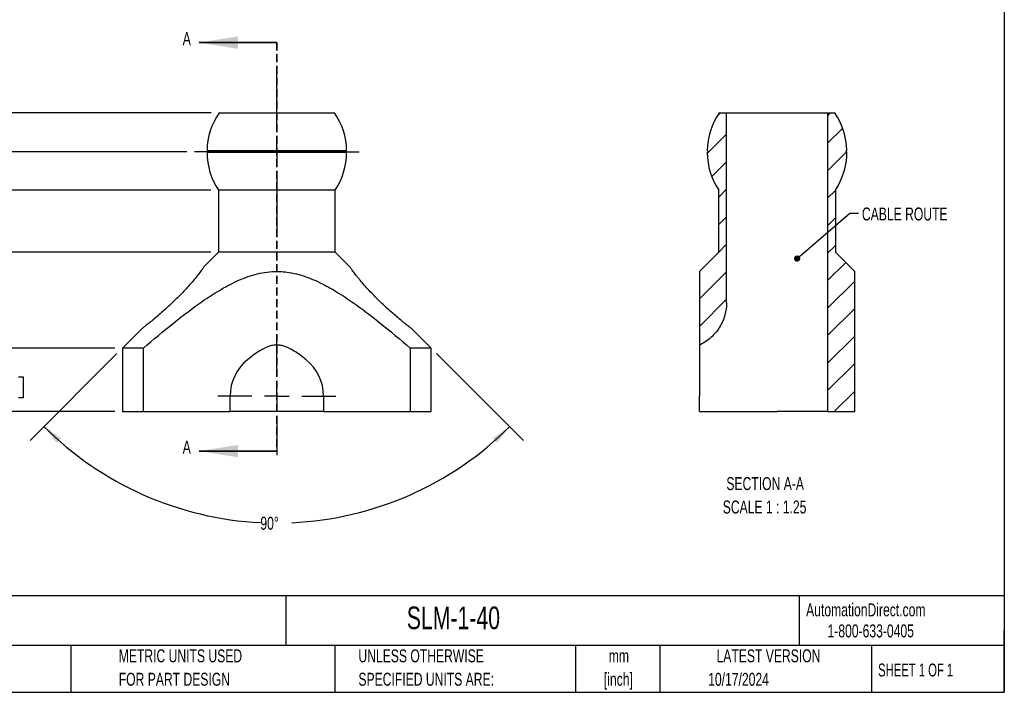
# Model space of a CAD drawing. Header units: millimetres. Extents: x 6 to 273, y 6 to 210.
# Tile 2 of 3: x 112 to 273, y 6 to 116. Entities that reach past the tile are written whole.
import ezdxf

# ---------------------------------------------------------------- set-up
doc = ezdxf.new("R2010")
doc.units = ezdxf.units.MM
doc.linetypes.add('CENTERX2', pattern=[20.32, 12.7, -2.54, 2.54, -2.54])
doc.linetypes.add('HIDDEN', pattern=[1.905, 1.27, -0.635])
doc.layers.add('CENTER', color=40, linetype='CENTERX2')
doc.layers.add('DIMENSIONS', color=140, linetype='Continuous', lineweight=25)
doc.layers.add('TEXT', color=140, linetype='Continuous', lineweight=25)
doc.styles.add('SLDTEXTSTYLE0', font='TXT', dxfattribs={"width": 0.7})
doc.styles.add('SLDTEXTSTYLE1', font='TXT', dxfattribs={"width": 0.65})
doc.dimstyles.new('SLDDIMSTYLE0', dxfattribs={"dimtxt": 2.158008, "dimasz": 3.302, "dimexe": 0, "dimexo": 0.0625, "dimgap": 0.539502, "dimtad": 0, "dimtih": 1, "dimtoh": 1, "dimdec": 4, "dimlfac": 1.25, "dimzin": 12, "dimdsep": 46, "dimtxsty": 'SLDTEXTSTYLE0', "dimsah": 1, "dimcen": 0.09, "dimadec": 0, "dimazin": 3, "dimtfac": 1, "dimtdec": 0, "dimtofl": 0, "dimtmove": 0, "dimatfit": 3, "dimfxl": 0, "dimfrac": 2, "dimtolj": 1, "dimtzin": 12, "dimarcsym": 0})
doc.dimstyles.new('SLDDIMSTYLE1', dxfattribs={"dimtxt": 2.158008, "dimasz": 3.302, "dimexe": 0, "dimexo": 0.0625, "dimgap": 0.539502, "dimtad": 0, "dimtih": 1, "dimtoh": 1, "dimlfac": 1.25, "dimrnd": 1e-09, "dimzin": 4, "dimdsep": 46, "dimtxsty": 'SLDTEXTSTYLE0', "dimsah": 1, "dimcen": 0.09, "dimadec": 0, "dimazin": 1, "dimtfac": 1, "dimtmove": 0, "dimatfit": 0, "dimfxl": 0, "dimfrac": 2, "dimtolj": 1, "dimtzin": 12, "dimarcsym": 0})
doc.dimstyles.new('SLDDIMSTYLE2', dxfattribs={"dimtxt": 2.158008, "dimasz": 3.302, "dimexe": 0, "dimexo": 0.0625, "dimgap": 0.539502, "dimtad": 0, "dimtih": 1, "dimtoh": 1, "dimlfac": 1.25, "dimrnd": 1e-09, "dimzin": 12, "dimdsep": 46, "dimtxsty": 'SLDTEXTSTYLE0', "dimsah": 1, "dimcen": 0.09, "dimadec": 0, "dimazin": 3, "dimtfac": 1, "dimtofl": 0, "dimtmove": 0, "dimatfit": 3, "dimfxl": 0, "dimfrac": 2, "dimtolj": 1, "dimtzin": 12, "dimarcsym": 0})
doc.dimstyles.new('SLDDIMSTYLE3', dxfattribs={"dimtxt": 2.158008, "dimasz": 3.302, "dimexe": 0, "dimexo": 0.0625, "dimgap": 0.539502, "dimtad": 0, "dimtih": 1, "dimtoh": 1, "dimlfac": 1.25, "dimrnd": 1e-09, "dimzin": 4, "dimdsep": 46, "dimtxsty": 'SLDTEXTSTYLE0', "dimsah": 1, "dimcen": 0.09, "dimadec": 0, "dimazin": 1, "dimtfac": 1, "dimtofl": 0, "dimtmove": 0, "dimatfit": 3, "dimfxl": 0, "dimfrac": 2, "dimtolj": 1, "dimtzin": 12, "dimarcsym": 0})
doc.dimstyles.new('SLDDIMSTYLE9', dxfattribs={"dimtxt": 0.18, "dimasz": 1.016, "dimexe": 0, "dimexo": 0.0625, "dimgap": 0, "dimtad": 0, "dimtih": 1, "dimtoh": 1, "dimdec": 0, "dimrnd": 1e-09, "dimzin": 0, "dimdsep": 46, "dimtxsty": 'Standard', "dimblk1": 'DOT', "dimblk2": 'DOT', "dimsah": 1, "dimcen": 0.09, "dimadec": 0, "dimazin": 0, "dimtfac": 1.016, "dimtdec": 0, "dimtofl": 0, "dimtmove": 0, "dimatfit": 3, "dimldrblk": 'DOT', "dimfxl": 0, "dimfrac": 2, "dimtolj": 1, "dimtzin": 0, "dimarcsym": 0})

# ---------------------------------------------------------------- blocks, each defined once
blk = doc.blocks.new('_D')
at = {"layer": 'DIMENSIONS'}
for p, q in [((128.19, 61.67), (114.03, 47.5)), ((180.38, 61.67), (194.55, 47.5))]:
    blk.add_line(p, q, dxfattribs=at)
for start, end in [(225, 267.1304), (272.5883, 315)]:
    blk.add_arc((154.29, 87.76), 53.76, start, end, dxfattribs=at)
for points in [[(116.27, 49.75), (118.33, 47.12), (119.03, 47.86)], [(192.3, 49.75), (189.55, 47.86), (190.24, 47.12)]]:
    blk.add_solid(points, dxfattribs=at)
at = {"layer": 'DIMENSIONS', "insert": (151.6, 35.02), "char_height": 2.117, "attachment_point": 1, "style": 'SLDTEXTSTYLE0'}
blk.add_mtext('90°', dxfattribs=at)
blk = doc.blocks.new('_D_1')
at = {"layer": 'DIMENSIONS'}
for p, q in [((108.93, 62.56), (108.93, 68.91)), ((127.82, 62.56), (105.76, 62.56)), ((105.73, 57.88), (105, 57.88)), ((105, 57.88), (105, 54.45)), ((112.14, 57.88), (112.86, 57.88)), ((112.86, 57.88), (112.86, 54.45)), ((105, 54.45), (105.73, 54.45)), ((112.86, 54.45), (112.14, 54.45)), ((127.82, 52.2), (105.76, 52.2)), ((108.93, 52.2), (108.93, 45.85))]:
    blk.add_line(p, q, dxfattribs=at)
for points in [[(108.93, 62.56), (109.44, 65.87), (108.43, 65.87)], [(108.93, 52.2), (108.43, 48.9), (109.44, 48.9)]]:
    blk.add_solid(points, dxfattribs=at)
at = {"layer": 'DIMENSIONS', "char_height": 2.117, "attachment_point": 1, "style": 'SLDTEXTSTYLE0'}
for s, insert in [('13.0', (105.73, 61.09)), ('0.51', (105.73, 57.17))]:
    blk.add_mtext(s, dxfattribs=dict(at, insert=insert))
blk = doc.blocks.new('_D_2')
at = {"layer": 'DIMENSIONS'}
for p, q in [((143.49, 78.24), (95.49, 78.24)), ((98.66, 78.24), (98.66, 69.21)), ((95.46, 65.29), (94.73, 65.29)), ((94.73, 65.29), (94.73, 61.86)), ((101.87, 65.29), (102.59, 65.29)), ((102.59, 65.29), (102.59, 61.86)), ((94.73, 61.86), (95.46, 61.86)), ((98.66, 52.2), (98.66, 61.38)), ((102.59, 61.86), (101.87, 61.86)), ((127.82, 52.2), (95.49, 52.2))]:
    blk.add_line(p, q, dxfattribs=at)
for points in [[(98.66, 78.24), (98.15, 74.93), (99.17, 74.93)], [(98.66, 52.2), (99.17, 55.5), (98.15, 55.5)]]:
    blk.add_solid(points, dxfattribs=at)
at = {"layer": 'DIMENSIONS', "char_height": 2.117, "attachment_point": 1, "style": 'SLDTEXTSTYLE0'}
for s, insert in [('32.5', (95.46, 68.5)), ('1.28', (95.46, 64.59))]:
    blk.add_mtext(s, dxfattribs=dict(at, insert=insert))
blk = doc.blocks.new('_D_3')
at = {"layer": 'DIMENSIONS'}
for p, q in [((143.49, 88.34), (84.19, 88.34)), ((87.36, 88.34), (87.36, 76.51)), ((84.16, 72.6), (83.43, 72.6)), ((83.43, 72.6), (83.43, 69.17)), ((90.57, 72.6), (91.3, 72.6)), ((91.3, 72.6), (91.3, 69.17)), ((83.43, 69.17), (84.16, 69.17)), ((91.3, 69.17), (90.57, 69.17)), ((87.36, 52.2), (87.36, 68.68)), ((127.82, 52.2), (84.19, 52.2))]:
    blk.add_line(p, q, dxfattribs=at)
for points in [[(87.36, 88.34), (86.86, 85.04), (87.87, 85.04)], [(87.36, 52.2), (87.87, 55.5), (86.86, 55.5)]]:
    blk.add_solid(points, dxfattribs=at)
at = {"layer": 'DIMENSIONS', "char_height": 2.117, "attachment_point": 1, "style": 'SLDTEXTSTYLE0'}
for s, insert in [('45.2', (84.16, 75.81)), ('1.78', (84.16, 71.9))]:
    blk.add_mtext(s, dxfattribs=dict(at, insert=insert))
blk = doc.blocks.new('_D_4')
at = {"layer": 'DIMENSIONS'}
for p, q in [((143.58, 101), (64.14, 101)), ((67.32, 101), (67.32, 81.96)), ((64.11, 78.05), (63.39, 78.05)), ((63.39, 78.05), (63.39, 74.62)), ((70.52, 78.05), (71.25, 78.05)), ((71.25, 78.05), (71.25, 74.62)), ((63.39, 74.62), (64.11, 74.62)), ((67.32, 52.2), (67.32, 74.14)), ((71.25, 74.62), (70.52, 74.62)), ((127.82, 52.2), (64.14, 52.2))]:
    blk.add_line(p, q, dxfattribs=at)
for points in [[(67.32, 101), (66.81, 97.7), (67.83, 97.7)], [(67.32, 52.2), (67.83, 55.5), (66.81, 55.5)]]:
    blk.add_solid(points, dxfattribs=at)
at = {"layer": 'DIMENSIONS', "char_height": 2.117, "attachment_point": 1, "style": 'SLDTEXTSTYLE0'}
for s, insert in [('61.0', (64.11, 81.26)), ('2.40', (64.11, 77.35))]:
    blk.add_mtext(s, dxfattribs=dict(at, insert=insert))
blk = doc.blocks.new('_D_5')
at = {"layer": 'DIMENSIONS'}
for p, q in [((139.58, 94.6), (73.92, 94.6)), ((77.09, 94.6), (77.09, 78.66)), ((73.88, 74.75), (73.16, 74.75)), ((73.16, 74.75), (73.16, 71.32)), ((80.3, 74.75), (81.02, 74.75)), ((81.02, 74.75), (81.02, 71.32)), ((73.16, 71.32), (73.88, 71.32)), ((77.09, 52.2), (77.09, 70.83)), ((81.02, 71.32), (80.3, 71.32)), ((127.82, 52.2), (73.92, 52.2))]:
    blk.add_line(p, q, dxfattribs=at)
for points in [[(77.09, 94.6), (76.58, 91.3), (77.6, 91.3)], [(77.09, 52.2), (77.6, 55.5), (76.58, 55.5)]]:
    blk.add_solid(points, dxfattribs=at)
at = {"layer": 'DIMENSIONS', "char_height": 2.117, "attachment_point": 1, "style": 'SLDTEXTSTYLE0'}
for s, insert in [('53.0', (73.88, 77.96)), ('2.09', (73.88, 74.04))]:
    blk.add_mtext(s, dxfattribs=dict(at, insert=insert))
blk = doc.blocks.new('SW_CENTERMARKSYMBOL_0')
at = {"layer": 'CENTER', "color": 0}
for p, q in [((0, 4.064), (0, 13.432)), ((0, 0), (0, 2.032)), ((-4.064, 0), (-13.432, 0)), ((0, 0), (-2.032, 0)), ((0, 0), (0, -2.032)), ((0, 0), (2.032, 0)), ((4.064, 0), (13.432, 0)), ((0, -4.064), (0, -13.432))]:
    blk.add_line(p, q, dxfattribs=at)
blk = doc.blocks.new('SW_CENTERMARKSYMBOL_1')
at = {"layer": 'CENTER', "color": 0}
for p, q in [((0, 4.064), (0, 9.652)), ((0, 0), (0, 2.032)), ((-4.064, 0), (-9.652, 0)), ((0, 0), (-2.032, 0)), ((0, 0), (0, -2.032)), ((0, 0), (2.032, 0)), ((4.064, 0), (9.652, 0)), ((0, -4.064), (0, -9.652))]:
    blk.add_line(p, q, dxfattribs=at)
blk = doc.blocks.new('_Dot')
at = {"color": 0, "linetype": 'ByBlock', "lineweight": -2}
blk.add_line((-0.5, 0), (-1, 0), dxfattribs=at)
at = {"color": 0, "linetype": 'ByBlock', "const_width": 0.5}
blk.add_lwpolyline([(-0.25, 0, 1), (0.25, 0, 1)], format="xyb", close=True, dxfattribs=at)

msp = doc.modelspace()

# ---------------------------------------------------------------- hatches: boundary and pattern name
at = {"layer": 'DIMENSIONS', "linetype": 'Continuous', "lineweight": 18}
h = msp.add_hatch(dxfattribs=at)
h.set_pattern_fill('ANSI31', color=256, style=0)
edge = h.paths.add_edge_path(flags=0)
edge.add_line((226.427135, 88.340508), (226.427135, 78.236508))
edge.add_line((226.427135, 78.236508), (223.272455, 75.081828))
edge.add_line((223.272455, 75.081828), (223.272455, 63.063826))
edge.add_spline(control_points=[(223.272455, 63.063826), (227.697135, 65.107612), (227.697135, 69.981508)], knot_values=[0.2849000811, 0.2849000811, 0.2849000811, 1, 1, 1], weights=[0.8806565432, 0.7905520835, 1], degree=2, periodic=0)
edge.add_line((227.697135, 69.981508), (227.697135, 101.001508))
edge.add_line((227.697135, 101.001508), (226.5163, 101.001508))
edge.add_arc((235.952135, 94.604243), 11.4, 145.863693, 178.83054588)
edge.add_arc((224.552418, 94.684524), 0.1524, 0, 89.21352578, ccw=False)
edge.add_arc((224.552418, 94.684524), 0.1524, 269.97948559, 360, ccw=False)
edge.add_arc((235.952135, 94.604243), 11.4, 180.36246549, 213.32931837)
h = msp.add_hatch(dxfattribs=at)
h.set_pattern_fill('ANSI31', color=256, style=0)
edge = h.paths.add_edge_path(flags=0)
edge.add_line((248.631815, 61.083738), (248.631815, 61.784018))
edge.add_line((248.631815, 61.784018), (248.631815, 62.756399))
edge.add_line((248.631815, 62.756399), (248.631815, 75.081828))
edge.add_line((248.631815, 75.081828), (245.477135, 78.236508))
edge.add_line((245.477135, 78.236508), (245.477135, 88.340508))
edge.add_arc((235.952135, 94.604243), 11.4, 326.67068163, 359.63753451)
edge.add_arc((247.351853, 94.684524), 0.1524, 180, 270.02051441, ccw=False)
edge.add_arc((247.351853, 94.684524), 0.1524, 90.78647422, 180, ccw=False)
edge.add_arc((235.952135, 94.604243), 11.4, 1.16945412, 34.136307)
edge.add_line((245.387971, 101.001508), (244.207135, 101.001508))
edge.add_line((244.207135, 101.001508), (244.207135, 52.201508))
edge.add_line((244.207135, 52.201508), (248.631815, 52.201508))
edge.add_line((248.631815, 52.201508), (248.631815, 55.882965))
edge.add_line((248.631815, 55.882965), (248.631815, 56.05664))
edge.add_line((248.631815, 56.05664), (248.631815, 59.127761))
edge.add_line((248.631815, 59.127761), (248.631815, 59.252181))
edge.add_line((248.631815, 59.252181), (248.631815, 60.77089))
edge.add_line((248.631815, 60.77089), (248.631815, 61.083738))

# ---------------------------------------------------------------- linework, layer by layer
at = {"color": 7, "linetype": 'Continuous', "lineweight": 35}
for p, q in [((154.286818, 112.460573), (141.586818, 112.460573)), ((154.286818, 45.745157), (141.586818, 45.745157))]:
    msp.add_line(p, q, dxfattribs=at)
at = {"color": 7, "linetype": 'HIDDEN', "lineweight": 35}
msp.add_line((154.286818, 112.460573), (154.286818, 45.745157), dxfattribs=at)
for p, q in [((226.5163, 101.001508), (227.697135, 101.001508)), ((227.697135, 69.981508), (227.697135, 101.001508)), ((227.697135, 101.001508), (235.952135, 101.001508)), ((235.952135, 101.001508), (244.207135, 101.001508)), ((244.207135, 101.001508), (244.207135, 52.201508)), ((244.207135, 101.001508), (245.387971, 101.001508)), ((165.68659, 94.532124), (142.887046, 94.532124)), ((142.889192, 94.83691), (165.684443, 94.83691)), ((165.534135, 94.684524), (143.0395, 94.684524)), ((163.811818, 88.340508), (144.761818, 88.340508)), ((144.761818, 88.340508), (144.761818, 78.236508)), ((163.811818, 78.236508), (163.811818, 88.340508)), ((226.427135, 78.236508), (226.427135, 88.340508)), ((245.477135, 88.340508), (245.477135, 78.236508)), ((144.761818, 78.236508), (142.45541, 75.9301)), ((163.811818, 78.236508), (144.761818, 78.236508)), ((166.206818, 75.841508), (163.811818, 78.236508)), ((223.272455, 75.081828), (226.427135, 78.236508)), ((245.477135, 78.236508), (248.631815, 75.081828)), ((223.272455, 75.081828), (223.272455, 63.063826)), ((248.631815, 62.756399), (248.631815, 75.081828)), ((132.29541, 65.7701), (129.090018, 62.564708)), ((179.483618, 62.564708), (176.366818, 65.681508)), ((248.631815, 61.784018), (248.631815, 62.756399)), ((132.512878, 62.564708), (129.090018, 62.564708)), ((129.090018, 62.564708), (129.090018, 52.201508)), ((132.512878, 52.201508), (132.512878, 62.564708)), ((176.060757, 62.564708), (176.060757, 52.201508)), ((179.483618, 62.564708), (176.060757, 62.564708)), ((179.483618, 52.201508), (179.483618, 62.564708)), ((248.631815, 61.083738), (248.631815, 61.784018)), ((248.631815, 60.77089), (248.631815, 61.083738)), ((223.272455, 60.679021), (223.272455, 54.741508)), ((248.631815, 59.252181), (248.631815, 60.77089)), ((248.631815, 59.127761), (248.631815, 59.252181)), ((248.631815, 56.05664), (248.631815, 59.127761)), ((146.666818, 52.201508), (146.666818, 54.741508)), ((161.906818, 54.741508), (161.906818, 52.201508)), ((223.272455, 52.201508), (223.272455, 54.741508)), ((248.631815, 55.882965), (248.631815, 56.05664)), ((248.631815, 52.201508), (248.631815, 55.882965)), ((129.090018, 52.201508), (132.512878, 52.201508)), ((132.512878, 52.201508), (146.666818, 52.201508)), ((161.906818, 52.201508), (146.666818, 52.201508)), ((161.906818, 52.201508), (176.060757, 52.201508)), ((176.060757, 52.201508), (179.483618, 52.201508)), ((223.272455, 52.201508), (231.507135, 52.201508)), ((231.507135, 52.201508), (233.640735, 52.201508)), ((233.640735, 52.201508), (235.952135, 52.201508)), ((244.207135, 52.201508), (235.952135, 52.201508)), ((244.207135, 52.201508), (248.631815, 52.201508))]:
    msp.add_line(p, q)
for centre, radius, start, end in [((154.286818, 94.604243), 11.4, 145.863693, 178.83054588), ((154.286818, 94.604243), 11.4, 1.16945412, 34.136307), ((235.952135, 94.604243), 11.4, 145.863693, 178.83054588), ((235.952135, 94.604243), 11.4, 1.16945412, 34.136307), ((142.8871, 94.684524), 0.1524, 269.97948559, 0), ((154.286818, 94.604243), 11.4, 180.36246549, 213.32931837), ((142.8871, 94.684524), 0.1524, 0, 89.21352578), ((154.286818, 94.604243), 11.4, 326.67068163, 359.63753451), ((165.686535, 94.684524), 0.1524, 90.78647422, 180), ((165.686535, 94.684524), 0.1524, 180, 270.02051441), ((224.552418, 94.684524), 0.1524, 269.97948559, 0), ((235.952135, 94.604243), 11.4, 180.36246549, 213.32931837), ((224.552418, 94.684524), 0.1524, 0, 89.21352578), ((235.952135, 94.604243), 11.4, 326.67068163, 359.63753451), ((247.351853, 94.684524), 0.1524, 90.78647422, 180), ((247.351853, 94.684524), 0.1524, 180, 270.02051441), ((154.286818, 54.741508), 7.62, 128.81250123, 180), ((154.286818, 54.741508), 7.62, 0, 51.18749877)]:
    msp.add_arc(centre, radius, start, end)
for points, knots in [([(144.850982, 101.001508), (144.850982, 101.001508), (144.912139, 101.001508), (145.091857, 101.001508), (145.166536, 101.001508), (145.346113, 101.001508), (145.451519, 101.001508), (145.80667, 101.001508), (146.096445, 101.001508), (146.609908, 101.001508), (146.794972, 101.001508), (147.189555, 101.001508), (147.397171, 101.001508), (148.050027, 101.001508), (148.52499, 101.001508), (149.298441, 101.001508), (149.566432, 101.001508), (150.111116, 101.001508), (150.667359, 101.001508), (151.246366, 101.001508), (151.836911, 101.001508), (152.139572, 101.001508), (153.052976, 101.001508), (153.665139, 101.001508), (154.588093, 101.001508), (154.896535, 101.001508), (155.515049, 101.001508), (155.823245, 101.001508), (156.730839, 101.001508), (157.319004, 101.001508), (158.175767, 101.001508), (158.45857, 101.001508), (159.005313, 101.001508), (159.269732, 101.001508), (160.036775, 101.001508), (160.513443, 101.001508), (161.394694, 101.001508), (161.786162, 101.001508), (162.298993, 101.001508), (162.457671, 101.001508), (162.749979, 101.001508), (162.884, 101.001508), (163.239681, 101.001508), (163.418333, 101.001508), (163.660165, 101.001508), (163.722654, 101.001508), (163.722654, 101.001508)], [0, 0, 0, 0, 0.0625, 0.0625, 0.09375, 0.09375, 0.125, 0.125, 0.1875, 0.1875, 0.21875, 0.21875, 0.25, 0.25, 0.3125, 0.3125, 0.34375, 0.34375, 0.375, 0.40625, 0.40625, 0.4375, 0.4375, 0.5, 0.5, 0.53125, 0.53125, 0.5625, 0.5625, 0.625, 0.625, 0.65625, 0.65625, 0.6875, 0.6875, 0.75, 0.75, 0.8125, 0.8125, 0.84375, 0.84375, 0.875, 0.875, 0.9375, 0.9375, 1, 1, 1, 1]), ([(142.45541, 75.9301), (142.45541, 75.9301), (142.443007, 75.912337), (142.395478, 75.844696), (142.359839, 75.794106), (142.269381, 75.666953), (142.214979, 75.590985), (142.090487, 75.41921), (142.020038, 75.322921), (141.789513, 75.012089), (141.613926, 74.780578), (141.22773, 74.286838), (141.015235, 74.022319), (140.347033, 73.215626), (139.857935, 72.656397), (138.795615, 71.510507), (138.239565, 70.9422), (137.374118, 70.100121), (137.07805, 69.818971), (136.488207, 69.271381), (136.193948, 69.004368), (135.608274, 68.483556), (135.315473, 68.228579), (134.741032, 67.73741), (134.464119, 67.505204), (134.067628, 67.177715), (133.938632, 67.072042), (133.687927, 66.868123), (133.566474, 66.770093), (133.222971, 66.494561), (133.018541, 66.332968), (132.670433, 66.05998), (132.533928, 65.954171), (132.346309, 65.809157), (132.29541, 65.7701), (132.29541, 65.7701)], [0, 0, 0, 0, 0.03125, 0.03125, 0.0625, 0.0625, 0.09375, 0.09375, 0.125, 0.125, 0.1875, 0.1875, 0.25, 0.25, 0.375, 0.375, 0.5, 0.5, 0.5625, 0.5625, 0.625, 0.625, 0.6875, 0.6875, 0.75, 0.75, 0.78125, 0.78125, 0.8125, 0.8125, 0.875, 0.875, 0.9375, 0.9375, 1, 1, 1, 1]), ([(176.366818, 65.681508), (176.366818, 65.681508), (176.318041, 65.718975), (176.177047, 65.828074), (176.118269, 65.873645), (175.98243, 65.979405), (175.905055, 66.039836), (175.732811, 66.17506), (175.637338, 66.250333), (175.43263, 66.412723), (175.323879, 66.499454), (175.094999, 66.683249), (174.974864, 66.780317), (174.724123, 66.984472), (174.593685, 67.091435), (174.195953, 67.420292), (173.919741, 67.652176), (173.350026, 68.139711), (173.054467, 68.397242), (172.466951, 68.920084), (172.173195, 69.186865), (171.586959, 69.731386), (171.293799, 70.009782), (170.421864, 70.858314), (169.867017, 71.425714), (169.073989, 72.280827), (168.815907, 72.566987), (168.325685, 73.125732), (168.091889, 73.400083), (167.758875, 73.80177), (167.650831, 73.934006), (167.441018, 74.19441), (167.338956, 74.322964), (167.04776, 74.694761), (166.871889, 74.926343), (166.641803, 75.236071), (166.571245, 75.332338), (166.446815, 75.503708), (166.39249, 75.57942), (166.30222, 75.706048), (166.266632, 75.756459), (166.219188, 75.823831), (166.206818, 75.841508), (166.206818, 75.841508)], [0, 0, 0, 0, 0.0625, 0.0625, 0.09375, 0.09375, 0.125, 0.125, 0.15625, 0.15625, 0.1875, 0.1875, 0.21875, 0.21875, 0.25, 0.25, 0.3125, 0.3125, 0.375, 0.375, 0.4375, 0.4375, 0.5, 0.5, 0.625, 0.625, 0.6875, 0.6875, 0.75, 0.75, 0.78125, 0.78125, 0.8125, 0.8125, 0.875, 0.875, 0.90625, 0.90625, 0.9375, 0.9375, 0.96875, 0.96875, 1, 1, 1, 1]), ([(132.512878, 62.564708), (134.127895, 63.960333), (135.760628, 65.334056), (138.260452, 67.331926), (139.102343, 67.987231), (140.811106, 69.266954), (141.677519, 69.89111), (143.438088, 71.086627), (144.332944, 71.65885), (146.167992, 72.723845), (147.107935, 73.217053), (148.572729, 73.860691), (149.070257, 74.059003), (150.08927, 74.413642), (150.603703, 74.567311), (152.158354, 74.943807), (153.212371, 75.081921), (154.556803, 75.081805), (154.828131, 75.07313), (155.367309, 75.038719), (155.634906, 75.013091), (156.432074, 74.912443), (156.95602, 74.813649), (157.990976, 74.561387), (158.501993, 74.407951), (159.513161, 74.055143), (160.015353, 73.85483), (161.489837, 73.205447), (162.432095, 72.709522), (164.267747, 71.642088), (165.160813, 71.070073), (166.915468, 69.877352), (167.776898, 69.256402), (169.478501, 67.981621), (170.318596, 67.327668), (172.816472, 65.331151), (174.447714, 63.958627), (176.060757, 62.564708)], [0, 0, 0, 0, 0.125, 0.125, 0.1875, 0.1875, 0.25, 0.25, 0.3125, 0.3125, 0.375, 0.375, 0.40625, 0.40625, 0.4375, 0.4375, 0.5, 0.5, 0.515625, 0.515625, 0.53125, 0.53125, 0.5625, 0.5625, 0.59375, 0.59375, 0.625, 0.625, 0.6875, 0.6875, 0.75, 0.75, 0.8125, 0.8125, 0.875, 0.875, 1, 1, 1, 1]), ([(227.697135, 69.981508), (227.697135, 69.33933), (227.614855, 68.662102), (227.246506, 67.306032), (226.959658, 66.62802), (226.183375, 65.363192), (225.694061, 64.777705), (224.569031, 63.780517), (223.93445, 63.369605), (223.272455, 63.063826)], [0, 0, 0, 0, 0.25, 0.25, 0.5, 0.5, 0.75, 0.75, 1, 1, 1, 1]), ([(159.062878, 60.679075), (158.709107, 60.963532), (158.351275, 61.242106), (157.617613, 61.773177), (157.241926, 62.025881), (156.455646, 62.480718), (156.04506, 62.682682), (155.401986, 62.902508), (155.18076, 62.96235), (154.732258, 63.043268), (154.507152, 63.064164), (154.055084, 63.063479), (153.825868, 63.041302), (153.378554, 62.958883), (153.1607, 62.899242), (152.520203, 62.67881), (152.108383, 62.475627), (151.32594, 62.022068), (150.951679, 61.770125), (150.220395, 61.240664), (149.863597, 60.96281), (149.510797, 60.679027)], [0, 0, 0, 0, 0.125, 0.125, 0.25, 0.25, 0.375, 0.375, 0.4375, 0.4375, 0.5, 0.5, 0.5625, 0.5625, 0.625, 0.625, 0.75, 0.75, 0.875, 0.875, 1, 1, 1, 1]), ([(223.272455, 63.063826), (223.272455, 63.063831), (223.272455, 63.041981), (223.272455, 62.960017), (223.272455, 62.900532), (223.272455, 62.680396), (223.272455, 62.477186), (223.272455, 62.023368), (223.272455, 61.77121), (223.272455, 61.241248), (223.272455, 60.963108), (223.272455, 60.679027)], [0, 0, 0, 0, 0.125, 0.125, 0.25, 0.25, 0.5, 0.5, 0.75, 0.75, 1, 1, 1, 1])]:
    msp.add_open_spline(points, degree=3, knots=knots)
at = {"color": 7, "linetype": 'Continuous', "lineweight": 35}
for points in [[(141.586818, 112.460573), (147.936818, 111.444573), (147.936818, 113.476573)], [(141.586818, 45.745157), (147.936818, 44.729157), (147.936818, 46.761157)]]:
    msp.add_solid(points, dxfattribs=at)
at = {"layer": 'TEXT'}
for p, q in [((273.05, 209.55), (273.05, 6.35)), ((273.05, 22.126108), (6.35, 22.126108)), ((155.758895, 22.126108), (155.758895, 13.97)), ((239.575377, 22.126108), (239.575377, 13.97)), ((273.05, 6.35), (273.05, 16.51)), ((273.05, 13.97), (6.35, 13.97)), ((120.646478, 13.97), (120.646478, 6.35)), ((163.780177, 13.97), (163.780177, 6.35)), ((203.024305, 13.97), (203.024305, 6.35)), ((216.812098, 13.97), (216.812098, 6.35)), ((251.348749, 13.97), (251.348749, 6.35)), ((6.35, 6.35), (273.05, 6.35))]:
    msp.add_line(p, q, dxfattribs=at)

# ---------------------------------------------------------------- block references
at = {"layer": 'CENTER'}
for name, p in [('SW_CENTERMARKSYMBOL_0', (154.286818, 94.604243)), ('SW_CENTERMARKSYMBOL_1', (154.286818, 54.741508))]:
    msp.add_blockref(name, p, dxfattribs=at)

# ---------------------------------------------------------------- texts
at = {"color": 7, "linetype": 'Continuous', "char_height": 2.158008, "attachment_point": 1, "style": 'SLDTEXTSTYLE0'}
for insert in [(138.908735, 114.174184), (138.908735, 47.458768)]:
    msp.add_mtext('A', dxfattribs=dict(at, insert=insert))
at = {"color": 179, "linetype": 'Continuous', "lineweight": 18, "char_height": 2.11666667, "attachment_point": 1, "style": 'SLDTEXTSTYLE0'}
for s, insert in [('AutomationDirect.com', (240.694959, 20.876531)), ('1-800-633-0405', (244.19158, 17.437024))]:
    msp.add_mtext(s, dxfattribs=dict(at, insert=insert))
at = {"layer": 'DIMENSIONS', "char_height": 2.11666667, "style": 'SLDTEXTSTYLE0'}
for s, insert, attachment_point in [('CABLE ROUTE', (249.806387, 85.531191), 1), ('SECTION A-A', (234.007858, 41.494183), 2), ('SCALE 1 : 1.25', (233.914764, 37.671961), 2)]:
    msp.add_mtext(s, dxfattribs=dict(at, insert=insert, attachment_point=attachment_point))
at = {"layer": 'TEXT'}
for s, insert, char_height, attachment_point, style in [('SLM-1-40', (175.501799, 20.364383), 3.7041667, 1, 'SLDTEXTSTYLE0'), ('METRIC UNITS USED', (128.478371, 13.363994), 2.11666667, 1, 'SLDTEXTSTYLE0'), ('UNLESS OTHERWISE', (167.607913, 13.363994), 2.11666667, 1, 'SLDTEXTSTYLE0'), ('LATEST VERSION', (234.552131, 13.363994), 2.11666667, 2, 'SLDTEXTSTYLE0'), ('mm', (210.130371, 13.361291), 2.1166667, 2, 'SLDTEXTSTYLE0'), ('[inch]', (210.046586, 9.539069), 2.1166667, 2, 'SLDTEXTSTYLE0'), ('10/17/2024', (229.663765, 9.527538), 2.1166667, 2, 'SLDTEXTSTYLE0'), ('SHEET 1 OF 1', (252.441286, 11.05149), 2.11666667, 1, 'SLDTEXTSTYLE1'), ('FOR PART DESIGN', (128.478371, 9.541772), 2.11666667, 1, 'SLDTEXTSTYLE0'), ('SPECIFIED UNITS ARE:', (167.607913, 9.541772), 2.11666667, 1, 'SLDTEXTSTYLE0')]:
    msp.add_mtext(s, dxfattribs=dict(at, insert=insert, char_height=char_height, attachment_point=attachment_point, style=style))

# ---------------------------------------------------------------- dimensions: what is measured, and where the dimension line sits
at = {"layer": 'DIMENSIONS'}
for base, p1, p2, dimstyle, picture, middle in [((67.318636, 101.001508), (129.090018, 52.201508), (144.850982, 101.001508), 'SLDDIMSTYLE3', '_D_4', (67.318636, 78.050381)), ((77.090018, 94.604243), (129.090018, 52.201508), (140.854818, 94.604243), 'SLDDIMSTYLE3', '_D_5', (77.090018, 74.745396)), ((87.364949, 88.340508), (129.090018, 52.201508), (144.761818, 88.340508), 'SLDDIMSTYLE2', '_D_3', (87.364949, 72.596821)), ((98.662728, 78.236508), (129.090018, 52.201508), (144.761818, 78.236508), 'SLDDIMSTYLE2', '_D_2', (98.662728, 65.293206)), ((108.933436, 52.201508), (129.090018, 62.564708), (129.090018, 52.201508), 'SLDDIMSTYLE1', '_D_1', (108.933436, 57.875472))]:
    dim = msp.add_linear_dim(base=base, p1=p1, p2=p2, angle=90, dimstyle=dimstyle, dxfattribs=at)
    dim.commit()
    dim.dimension.update_dxf_attribs({"geometry": picture, "text_midpoint": middle, "dimtype": 160})
dim = msp.add_angular_dim_2l(base=(132.476474, 38.624272), line1=((179.483618, 62.564708), (176.366818, 65.681508)), line2=((132.29541, 65.7701), (129.090018, 62.564708)), dimstyle='SLDDIMSTYLE0', dxfattribs=at)
dim.commit()
dim.dimension.update_dxf_attribs({"geometry": '_D', "text_midpoint": (154.155012, 34.00147), "dimtype": 162})

# ---------------------------------------------------------------- leaders
msp.add_leader([(239.229933, 77.192578), (247.836118, 84.587378), (249.253492, 84.587378)], dimstyle='SLDDIMSTYLE9', dxfattribs=at)

doc.saveas('drawing.dxf')
